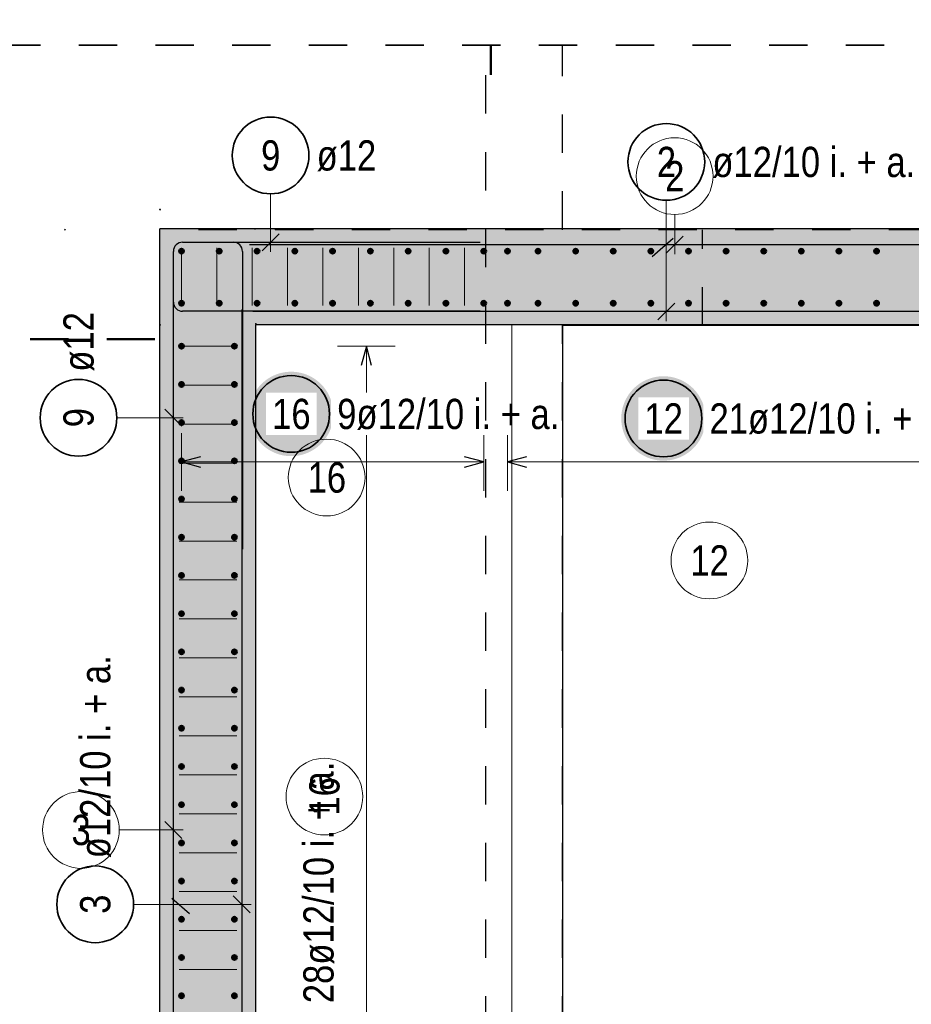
# Model space of a CAD drawing. Header units: millimetres. Extents: x 0 to 30.5, y -1.8 to 21.
# Tile 30 of 34: x 19.5 to 21.9, y 16 to 18.6. Entities that reach past the tile are written whole.
import ezdxf

# ---------------------------------------------------------------- set-up
doc = ezdxf.new("R2010")
doc.units = ezdxf.units.MM
doc.linetypes.add('DASHDOT', pattern=[1, 0.5, -0.25, 0, -0.25])
doc.linetypes.add('HIDDEN', pattern=[0.375, 0.25, -0.125])
doc.layers.add('Geschnittene Kanten', color=7, linetype='Continuous', lineweight=20)
doc.layers.add('nplo', color=7, linetype='Continuous', lineweight=20)
doc.styles.add('Arial Narrow', font='ARIALN.TTF')

msp = doc.modelspace()

# ---------------------------------------------------------------- hatches: boundary and pattern name
at = {"lineweight": 25, "true_color": 0xcef2bf}
for points in [[(22.79246, 18.007504), (22.54246, 17.757504), (20.14246, 17.757504), (19.89246, 18.007504)], [(20.14246, 17.757504), (20.14246, 14.857504), (19.89246, 14.857504), (19.89246, 18.007504)]]:
    msp.add_hatch(color=254, dxfattribs=at).paths.add_polyline_path(points)
at = {"lineweight": 25, "true_color": 0xffffff}
for points in [[(20.344472, 17.525), (20.344405, 17.528839), (20.344204, 17.532673), (20.343869, 17.536498), (20.343402, 17.540309), (20.342801, 17.544101), (20.342068, 17.54787), (20.341205, 17.551611), (20.340211, 17.55532), (20.339088, 17.558992), (20.337838, 17.562622), (20.336462, 17.566207), (20.334962, 17.569741), (20.333339, 17.573221), (20.331596, 17.576642), (20.329735, 17.58), (20.327757, 17.583291), (20.325666, 17.586511), (20.323464, 17.589656), (20.321153, 17.592723), (20.318737, 17.595707), (20.316218, 17.598604), (20.313599, 17.601412), (20.310885, 17.604127), (20.308076, 17.606746), (20.305179, 17.609265), (20.302195, 17.611681), (20.299128, 17.613992), (20.295983, 17.616194), (20.292763, 17.618285), (20.289472, 17.620263), (20.286114, 17.622124), (20.282693, 17.623867), (20.279213, 17.62549), (20.275679, 17.62699), (20.272094, 17.628366), (20.268464, 17.629616), (20.264792, 17.630739), (20.261083, 17.631733), (20.257342, 17.632596), (20.253573, 17.633329), (20.249781, 17.633929), (20.24597, 17.634397), (20.242145, 17.634732), (20.238311, 17.634933), (20.234472, 17.635), (20.230633, 17.634933), (20.226799, 17.634732), (20.222974, 17.634397), (20.219163, 17.633929), (20.215371, 17.633329), (20.211602, 17.632596), (20.207861, 17.631733), (20.204152, 17.630739), (20.20048, 17.629616), (20.19685, 17.628366), (20.193265, 17.62699), (20.189731, 17.62549), (20.186251, 17.623867), (20.18283, 17.622124), (20.179472, 17.620263), (20.176181, 17.618285), (20.172961, 17.616194), (20.169816, 17.613992), (20.166749, 17.611681), (20.163765, 17.609265), (20.160868, 17.606746), (20.15806, 17.604127), (20.155345, 17.601412), (20.152726, 17.598604), (20.150207, 17.595707), (20.147791, 17.592723), (20.14548, 17.589656), (20.143278, 17.586511), (20.141187, 17.583291), (20.139209, 17.58), (20.137348, 17.576642), (20.135605, 17.573221), (20.133982, 17.569741), (20.132482, 17.566207), (20.131106, 17.562622), (20.129856, 17.558992), (20.128733, 17.55532), (20.12774, 17.551611), (20.126876, 17.54787), (20.126143, 17.544101), (20.125543, 17.540309), (20.125075, 17.536498), (20.12474, 17.532673), (20.124539, 17.528839), (20.124472, 17.525), (20.124539, 17.521161), (20.12474, 17.517327), (20.125075, 17.513502), (20.125543, 17.509691), (20.126143, 17.505899), (20.126876, 17.50213), (20.12774, 17.498389), (20.128733, 17.49468), (20.129856, 17.491008), (20.131106, 17.487378), (20.132482, 17.483793), (20.133982, 17.480259), (20.135605, 17.476779), (20.137348, 17.473358), (20.139209, 17.47), (20.141187, 17.466709), (20.143278, 17.463489), (20.14548, 17.460344), (20.147791, 17.457277), (20.150207, 17.454293), (20.152726, 17.451396), (20.155345, 17.448588), (20.15806, 17.445873), (20.160868, 17.443254), (20.163765, 17.440735), (20.166749, 17.438319), (20.169816, 17.436008), (20.172961, 17.433806), (20.176181, 17.431715), (20.179472, 17.429737), (20.18283, 17.427876), (20.186251, 17.426133), (20.189731, 17.42451), (20.193265, 17.42301), (20.19685, 17.421634), (20.20048, 17.420384), (20.204152, 17.419261), (20.207861, 17.418267), (20.211602, 17.417404), (20.215371, 17.416671), (20.219163, 17.416071), (20.222974, 17.415603), (20.226799, 17.415268), (20.230633, 17.415067), (20.234472, 17.415), (20.238311, 17.415067), (20.242145, 17.415268), (20.24597, 17.415603), (20.249781, 17.416071), (20.253573, 17.416671), (20.257342, 17.417404), (20.261083, 17.418267), (20.264792, 17.419261), (20.268464, 17.420384), (20.272094, 17.421634), (20.275679, 17.42301), (20.279213, 17.42451), (20.282693, 17.426133), (20.286114, 17.427876), (20.289472, 17.429737), (20.292763, 17.431715), (20.295983, 17.433806), (20.299128, 17.436008), (20.302195, 17.438319), (20.305179, 17.440735), (20.308076, 17.443254), (20.310885, 17.445873), (20.313599, 17.448588), (20.316218, 17.451396), (20.318737, 17.454293), (20.321153, 17.457277), (20.323464, 17.460344), (20.325666, 17.463489), (20.327757, 17.466709), (20.329735, 17.47), (20.331596, 17.473358), (20.333339, 17.476779), (20.334962, 17.480259), (20.336462, 17.483793), (20.337838, 17.487378), (20.339088, 17.491008), (20.340211, 17.49468), (20.341205, 17.498389), (20.342068, 17.50213), (20.342801, 17.505899), (20.343402, 17.509691), (20.343869, 17.513502), (20.344204, 17.517327)], [(21.315173, 17.513268), (21.315106, 17.517107), (21.314905, 17.520941), (21.314571, 17.524766), (21.314103, 17.528577), (21.313502, 17.532369), (21.312769, 17.536138), (21.311906, 17.539879), (21.310912, 17.543588), (21.309789, 17.54726), (21.308539, 17.55089), (21.307163, 17.554475), (21.305663, 17.558009), (21.30404, 17.561489), (21.302297, 17.56491), (21.300436, 17.568268), (21.298458, 17.571559), (21.296367, 17.574779), (21.294165, 17.577924), (21.291854, 17.580991), (21.289438, 17.583974), (21.286919, 17.586872), (21.284301, 17.58968), (21.281586, 17.592395), (21.278778, 17.595014), (21.27588, 17.597533), (21.272896, 17.599949), (21.26983, 17.60226), (21.266684, 17.604462), (21.263464, 17.606553), (21.260173, 17.608531), (21.256815, 17.610392), (21.253394, 17.612135), (21.249914, 17.613758), (21.24638, 17.615258), (21.242795, 17.616634), (21.239165, 17.617884), (21.235493, 17.619007), (21.231785, 17.62), (21.228043, 17.620864), (21.224274, 17.621597), (21.220482, 17.622197), (21.216671, 17.622665), (21.212846, 17.623), (21.209012, 17.623201), (21.205173, 17.623268), (21.201334, 17.623201), (21.1975, 17.623), (21.193675, 17.622665), (21.189864, 17.622197), (21.186072, 17.621597), (21.182303, 17.620864), (21.178562, 17.62), (21.174853, 17.619007), (21.171181, 17.617884), (21.167551, 17.616634), (21.163966, 17.615258), (21.160432, 17.613758), (21.156952, 17.612135), (21.153531, 17.610392), (21.150173, 17.608531), (21.146882, 17.606553), (21.143662, 17.604462), (21.140517, 17.60226), (21.13745, 17.599949), (21.134467, 17.597533), (21.131569, 17.595014), (21.128761, 17.592395), (21.126046, 17.58968), (21.123427, 17.586872), (21.120908, 17.583974), (21.118492, 17.580991), (21.116181, 17.577924), (21.113979, 17.574779), (21.111888, 17.571559), (21.10991, 17.568268), (21.108049, 17.56491), (21.106306, 17.561489), (21.104683, 17.558009), (21.103183, 17.554475), (21.101807, 17.55089), (21.100557, 17.54726), (21.099434, 17.543588), (21.098441, 17.539879), (21.097577, 17.536138), (21.096844, 17.532369), (21.096244, 17.528577), (21.095776, 17.524766), (21.095441, 17.520941), (21.09524, 17.517107), (21.095173, 17.513268), (21.09524, 17.509429), (21.095441, 17.505595), (21.095776, 17.50177), (21.096244, 17.497959), (21.096844, 17.494167), (21.097577, 17.490398), (21.098441, 17.486656), (21.099434, 17.482948), (21.100557, 17.479276), (21.101807, 17.475646), (21.103183, 17.472061), (21.104683, 17.468527), (21.106306, 17.465047), (21.108049, 17.461626), (21.10991, 17.458268), (21.111888, 17.454977), (21.113979, 17.451757), (21.116181, 17.448611), (21.118492, 17.445545), (21.120908, 17.442561), (21.123427, 17.439663), (21.126046, 17.436855), (21.128761, 17.43414), (21.131569, 17.431522), (21.134467, 17.429003), (21.13745, 17.426587), (21.140517, 17.424276), (21.143662, 17.422074), (21.146882, 17.419983), (21.150173, 17.418005), (21.153531, 17.416144), (21.156952, 17.414401), (21.160432, 17.412778), (21.163966, 17.411278), (21.167551, 17.409902), (21.171181, 17.408652), (21.174853, 17.407529), (21.178562, 17.406535), (21.182303, 17.405672), (21.186072, 17.404939), (21.189864, 17.404338), (21.193675, 17.40387), (21.1975, 17.403536), (21.201334, 17.403335), (21.205173, 17.403268), (21.209012, 17.403335), (21.212846, 17.403536), (21.216671, 17.40387), (21.220482, 17.404338), (21.224274, 17.404939), (21.228043, 17.405672), (21.231785, 17.406535), (21.235493, 17.407529), (21.239165, 17.408652), (21.242795, 17.409902), (21.24638, 17.411278), (21.249914, 17.412778), (21.253394, 17.414401), (21.256815, 17.416144), (21.260173, 17.418005), (21.263464, 17.419983), (21.266684, 17.422074), (21.26983, 17.424276), (21.272896, 17.426587), (21.27588, 17.429003), (21.278778, 17.431522), (21.281586, 17.43414), (21.284301, 17.436855), (21.286919, 17.439663), (21.289438, 17.442561), (21.291854, 17.445545), (21.294165, 17.448611), (21.296367, 17.451757), (21.298458, 17.454977), (21.300436, 17.458268), (21.302297, 17.461626), (21.30404, 17.465047), (21.305663, 17.468527), (21.307163, 17.472061), (21.308539, 17.475646), (21.309789, 17.479276), (21.310912, 17.482948), (21.311906, 17.486656), (21.312769, 17.490398), (21.313502, 17.494167), (21.314103, 17.497959), (21.314571, 17.50177), (21.314905, 17.505595)]]:
    msp.add_hatch(color=7, dxfattribs=at).paths.add_polyline_path(points)

# ---------------------------------------------------------------- linework, layer by layer
at = {"color": 4, "linetype": 'DASHDOT', "lineweight": 50, "ltscale": 0.25}
for p, q in [((20.75503, 19.137948), (20.75503, 18.408455)), ((19.879132, 17.720125), (19.25496, 17.720125))]:
    msp.add_line(p, q, dxfattribs=at)
at = {"color": 2, "linetype": 'HIDDEN', "lineweight": 35, "ltscale": 0.25}
msp.add_line((23.180589, 18.485574), (18.773025, 18.485574), dxfattribs=at)
at = {"color": 3, "linetype": 'HIDDEN', "lineweight": 25, "ltscale": 0.25}
for p, q in [((20.942284, 18.005128), (20.942284, 18.485574)), ((22.49246, 18.005128), (19.89246, 18.005128)), ((21.307284, 17.755128), (21.307284, 18.005128)), ((20.94246, 17.755128), (20.942284, 17.755128))]:
    msp.add_line(p, q, dxfattribs=at)
at = {"color": 5, "linetype": 'Continuous', "lineweight": 18}
for p, q in [((20.18086, 18.098667), (20.18086, 17.947504)), ((21.212613, 18.081677), (21.212613, 17.766899)), ((20.5056, 17.701504), (20.3556, 17.701504)), ((20.4306, 17.701504), (20.4306, 15.013536)), ((19.779974, 17.515046), (19.95246, 17.515046)), ((19.94846, 17.475), (19.94846, 17.325)), ((20.736459, 17.325), (20.736459, 17.475)), ((20.79846, 17.475), (20.79846, 17.325)), ((19.94846, 17.4), (20.736459, 17.4)), ((20.79846, 17.4), (22.741458, 17.4)), ((19.823528, 16.247188), (20.130552, 16.247188))]:
    msp.add_line(p, q, dxfattribs=at)
at = {"color": 9, "linetype": 'Continuous', "lineweight": 0}
for p, q in [((21.234388, 18.044659), (21.234388, 17.941102)), ((21.212291, 17.944005), (21.256485, 17.988199)), ((19.949557, 16.418872), (19.905363, 16.463066)), ((19.786382, 16.440969), (19.95246, 16.440969))]:
    msp.add_line(p, q, dxfattribs=at)
at = {"color": 3, "linetype": 'Continuous', "lineweight": 25}
for p, q in [((20.158763, 17.950407), (20.202957, 17.994601)), ((19.95146, 17.972504), (20.08346, 17.972504)), ((19.95146, 17.972504), (20.72746, 17.972504)), ((20.126026, 17.966102), (22.526026, 17.966102)), ((21.175339, 17.935058), (21.230519, 17.98334)), ((19.92746, 17.172504), (19.92746, 17.948504)), ((19.92746, 17.816504), (19.92746, 17.948504)), ((20.10746, 17.948504), (20.10746, 17.172504)), ((19.92746, 14.409045), (19.92746, 17.809045)), ((21.190516, 17.769802), (21.23471, 17.813996)), ((20.72746, 17.792504), (19.95146, 17.792504)), ((20.105552, 17.79743), (20.105552, 14.39743)), ((22.534373, 17.791899), (20.134373, 17.791899)), ((22.54246, 17.755128), (20.94246, 17.755128)), ((20.4306, 17.701504), (20.417203, 17.651504)), ((20.443998, 17.651504), (20.4306, 17.701504)), ((19.949557, 17.492949), (19.905363, 17.537143)), ((19.99846, 17.413397), (19.94846, 17.4)), ((19.94846, 17.4), (19.99846, 17.386603)), ((20.736459, 17.4), (20.686459, 17.413397)), ((20.686459, 17.386603), (20.736459, 17.4)), ((20.84846, 17.413397), (20.79846, 17.4)), ((20.79846, 17.4), (20.84846, 17.386603)), ((20.127649, 16.225091), (20.083455, 16.269286)), ((19.922922, 16.263591), (19.969315, 16.223302))]:
    msp.add_line(p, q, dxfattribs=at)
at = {"color": 2, "linetype": 'Continuous', "lineweight": 35}
for centre in [(20.18086, 18.198667), (21.212613, 18.181677), (19.679974, 17.515046), (20.234472, 17.525), (21.205173, 17.513268), (19.723528, 16.247188)]:
    msp.add_circle(centre, 0.1, dxfattribs=at)
at = {"color": 9, "linetype": 'Continuous', "lineweight": 0}
for centre, radius in [((21.234388, 18.144659), 0.1), ((19.89246, 18.057504), 0.00111), ((19.644836, 18.005128), 0.00111), ((20.140084, 18.007504), 0.00111), ((20.19246, 18.007504), 0.00111), ((19.644836, 17.755128), 0.00111), ((19.89246, 17.757504), 0.00111), ((20.14246, 17.75988), 0.00111), ((21.324922, 17.143342), 0.1), ((19.686382, 16.440969), 0.1)]:
    msp.add_circle(centre, radius, dxfattribs=at)
at = {"color": 4, "linetype": 'Continuous', "lineweight": 50}
for centre, radius in [((19.94846, 17.949128), 0.006), ((19.94846, 17.949128), 0.006), ((19.94846, 17.949128), 0.0054), ((19.94846, 17.949128), 0.0042), ((19.94846, 17.949128), 0.003), ((19.94846, 17.949128), 0.0018), ((19.94846, 17.949128), 0.0006), ((20.04696, 17.949128), 0.006), ((20.04696, 17.949128), 0.006), ((20.04696, 17.949128), 0.0054), ((20.04696, 17.949128), 0.0042), ((20.04696, 17.949128), 0.003), ((20.04696, 17.949128), 0.0018), ((20.04696, 17.949128), 0.0006), ((20.14546, 17.949128), 0.006), ((20.14546, 17.949128), 0.006), ((20.14546, 17.949128), 0.0054), ((20.14546, 17.949128), 0.0042), ((20.14546, 17.949128), 0.003), ((20.14546, 17.949128), 0.0018), ((20.14546, 17.949128), 0.0006), ((20.24396, 17.949128), 0.006), ((20.24396, 17.949128), 0.006), ((20.24396, 17.949128), 0.0054), ((20.24396, 17.949128), 0.0042), ((20.24396, 17.949128), 0.003), ((20.24396, 17.949128), 0.0018), ((20.24396, 17.949128), 0.0006), ((20.342459, 17.949128), 0.006), ((20.342459, 17.949128), 0.006), ((20.342459, 17.949128), 0.0054), ((20.342459, 17.949128), 0.0042), ((20.342459, 17.949128), 0.003), ((20.342459, 17.949128), 0.0018), ((20.342459, 17.949128), 0.0006), ((20.440959, 17.949128), 0.006), ((20.440959, 17.949128), 0.006), ((20.440959, 17.949128), 0.0054), ((20.440959, 17.949128), 0.0042), ((20.440959, 17.949128), 0.003), ((20.440959, 17.949128), 0.0018), ((20.440959, 17.949128), 0.0006), ((20.539459, 17.949128), 0.006), ((20.539459, 17.949128), 0.006), ((20.539459, 17.949128), 0.0054), ((20.539459, 17.949128), 0.0042), ((20.539459, 17.949128), 0.003), ((20.539459, 17.949128), 0.0018), ((20.539459, 17.949128), 0.0006), ((20.637959, 17.949128), 0.006), ((20.637959, 17.949128), 0.006), ((20.637959, 17.949128), 0.0054), ((20.637959, 17.949128), 0.0042), ((20.637959, 17.949128), 0.003), ((20.637959, 17.949128), 0.0018), ((20.637959, 17.949128), 0.0006), ((20.736459, 17.949128), 0.006), ((20.736459, 17.949128), 0.006), ((20.736459, 17.949128), 0.0054), ((20.736459, 17.949128), 0.0042), ((20.736459, 17.949128), 0.003), ((20.736459, 17.949128), 0.0018), ((20.736459, 17.949128), 0.0006), ((20.79846, 17.949128), 0.006), ((20.79846, 17.949128), 0.006), ((20.79846, 17.949128), 0.0054), ((20.79846, 17.949128), 0.0042), ((20.79846, 17.949128), 0.003), ((20.79846, 17.949128), 0.0018), ((20.79846, 17.949128), 0.0006), ((20.878103, 17.949128), 0.006), ((20.878103, 17.949128), 0.006), ((20.878103, 17.949128), 0.0054), ((20.878103, 17.949128), 0.0042), ((20.878103, 17.949128), 0.003), ((20.878103, 17.949128), 0.0018), ((20.878103, 17.949128), 0.0006), ((20.976175, 17.949128), 0.006), ((20.976175, 17.949128), 0.006), ((20.976175, 17.949128), 0.0054), ((20.976175, 17.949128), 0.0042), ((20.976175, 17.949128), 0.003), ((20.976175, 17.949128), 0.0018), ((20.976175, 17.949128), 0.0006), ((21.074246, 17.949128), 0.006), ((21.074246, 17.949128), 0.006), ((21.074246, 17.949128), 0.0054), ((21.074246, 17.949128), 0.0042), ((21.074246, 17.949128), 0.003), ((21.074246, 17.949128), 0.0018), ((21.074246, 17.949128), 0.0006), ((21.172317, 17.949128), 0.006), ((21.172317, 17.949128), 0.006), ((21.172317, 17.949128), 0.0054), ((21.172317, 17.949128), 0.0042), ((21.172317, 17.949128), 0.003), ((21.172317, 17.949128), 0.0018), ((21.172317, 17.949128), 0.0006), ((21.270388, 17.949128), 0.006), ((21.270388, 17.949128), 0.006), ((21.270388, 17.949128), 0.0054), ((21.270388, 17.949128), 0.0042), ((21.270388, 17.949128), 0.003), ((21.270388, 17.949128), 0.0018), ((21.270388, 17.949128), 0.0006), ((21.36846, 17.949128), 0.006), ((21.36846, 17.949128), 0.006), ((21.36846, 17.949128), 0.0054), ((21.36846, 17.949128), 0.0042), ((21.36846, 17.949128), 0.003), ((21.36846, 17.949128), 0.0018), ((21.36846, 17.949128), 0.0006), ((21.466531, 17.949128), 0.006), ((21.466531, 17.949128), 0.006), ((21.466531, 17.949128), 0.0054), ((21.466531, 17.949128), 0.0042), ((21.466531, 17.949128), 0.003), ((21.466531, 17.949128), 0.0018), ((21.466531, 17.949128), 0.0006), ((21.564602, 17.949128), 0.006), ((21.564602, 17.949128), 0.006), ((21.564602, 17.949128), 0.0054), ((21.564602, 17.949128), 0.0042), ((21.564602, 17.949128), 0.003), ((21.564602, 17.949128), 0.0018), ((21.564602, 17.949128), 0.0006), ((21.662674, 17.949128), 0.006), ((21.662674, 17.949128), 0.006), ((21.662674, 17.949128), 0.0054), ((21.662674, 17.949128), 0.0042), ((21.662674, 17.949128), 0.003), ((21.662674, 17.949128), 0.0018), ((21.662674, 17.949128), 0.0006), ((21.760745, 17.949128), 0.006), ((21.760745, 17.949128), 0.006), ((21.760745, 17.949128), 0.0054), ((21.760745, 17.949128), 0.0042), ((21.760745, 17.949128), 0.003), ((21.760745, 17.949128), 0.0018), ((21.760745, 17.949128), 0.0006), ((19.94846, 17.813504), 0.006), ((19.94846, 17.813504), 0.006), ((19.94846, 17.813504), 0.0054), ((19.94846, 17.813504), 0.0042), ((19.94846, 17.813504), 0.003), ((19.94846, 17.813504), 0.0018), ((19.94846, 17.813504), 0.0006), ((20.04696, 17.813504), 0.006), ((20.04696, 17.813504), 0.006), ((20.04696, 17.813504), 0.0054), ((20.04696, 17.813504), 0.0042), ((20.04696, 17.813504), 0.003), ((20.04696, 17.813504), 0.0018), ((20.04696, 17.813504), 0.0006), ((20.14546, 17.813504), 0.006), ((20.14546, 17.813504), 0.006), ((20.14546, 17.813504), 0.0054), ((20.14546, 17.813504), 0.0042), ((20.14546, 17.813504), 0.003), ((20.14546, 17.813504), 0.0018), ((20.14546, 17.813504), 0.0006), ((20.24396, 17.813504), 0.006), ((20.24396, 17.813504), 0.006), ((20.24396, 17.813504), 0.0054), ((20.24396, 17.813504), 0.0042), ((20.24396, 17.813504), 0.003), ((20.24396, 17.813504), 0.0018), ((20.24396, 17.813504), 0.0006), ((20.342459, 17.813504), 0.006), ((20.342459, 17.813504), 0.006), ((20.342459, 17.813504), 0.0054), ((20.342459, 17.813504), 0.0042), ((20.342459, 17.813504), 0.003), ((20.342459, 17.813504), 0.0018), ((20.342459, 17.813504), 0.0006), ((20.440959, 17.813504), 0.006), ((20.440959, 17.813504), 0.006), ((20.440959, 17.813504), 0.0054), ((20.440959, 17.813504), 0.0042), ((20.440959, 17.813504), 0.003), ((20.440959, 17.813504), 0.0018), ((20.440959, 17.813504), 0.0006), ((20.539459, 17.813504), 0.006), ((20.539459, 17.813504), 0.006), ((20.539459, 17.813504), 0.0054), ((20.539459, 17.813504), 0.0042), ((20.539459, 17.813504), 0.003), ((20.539459, 17.813504), 0.0018), ((20.539459, 17.813504), 0.0006), ((20.637959, 17.813504), 0.006), ((20.637959, 17.813504), 0.006), ((20.637959, 17.813504), 0.0054), ((20.637959, 17.813504), 0.0042), ((20.637959, 17.813504), 0.003), ((20.637959, 17.813504), 0.0018), ((20.637959, 17.813504), 0.0006), ((20.736459, 17.813504), 0.006), ((20.736459, 17.813504), 0.006), ((20.736459, 17.813504), 0.0054), ((20.736459, 17.813504), 0.0042), ((20.736459, 17.813504), 0.003), ((20.736459, 17.813504), 0.0018), ((20.736459, 17.813504), 0.0006), ((20.79846, 17.813504), 0.006), ((20.79846, 17.813504), 0.006), ((20.79846, 17.813504), 0.0054), ((20.79846, 17.813504), 0.0042), ((20.79846, 17.813504), 0.003), ((20.79846, 17.813504), 0.0018), ((20.79846, 17.813504), 0.0006), ((20.878103, 17.813504), 0.006), ((20.878103, 17.813504), 0.006), ((20.878103, 17.813504), 0.0054), ((20.878103, 17.813504), 0.0042), ((20.878103, 17.813504), 0.003), ((20.878103, 17.813504), 0.0018), ((20.878103, 17.813504), 0.0006), ((20.976175, 17.813504), 0.006), ((20.976175, 17.813504), 0.006), ((20.976175, 17.813504), 0.0054), ((20.976175, 17.813504), 0.0042), ((20.976175, 17.813504), 0.003), ((20.976175, 17.813504), 0.0018), ((20.976175, 17.813504), 0.0006), ((21.074246, 17.813504), 0.006), ((21.074246, 17.813504), 0.006), ((21.074246, 17.813504), 0.0054), ((21.074246, 17.813504), 0.0042), ((21.074246, 17.813504), 0.003), ((21.074246, 17.813504), 0.0018), ((21.074246, 17.813504), 0.0006), ((21.172317, 17.813504), 0.006), ((21.172317, 17.813504), 0.006), ((21.172317, 17.813504), 0.0054), ((21.172317, 17.813504), 0.0042), ((21.172317, 17.813504), 0.003), ((21.172317, 17.813504), 0.0018), ((21.172317, 17.813504), 0.0006), ((21.270388, 17.813504), 0.006), ((21.270388, 17.813504), 0.006), ((21.270388, 17.813504), 0.0054), ((21.270388, 17.813504), 0.0042), ((21.270388, 17.813504), 0.003), ((21.270388, 17.813504), 0.0018), ((21.270388, 17.813504), 0.0006), ((21.36846, 17.813504), 0.006), ((21.36846, 17.813504), 0.006), ((21.36846, 17.813504), 0.0054), ((21.36846, 17.813504), 0.0042), ((21.36846, 17.813504), 0.003), ((21.36846, 17.813504), 0.0018), ((21.36846, 17.813504), 0.0006), ((21.466531, 17.813504), 0.006), ((21.466531, 17.813504), 0.006), ((21.466531, 17.813504), 0.0054), ((21.466531, 17.813504), 0.0042), ((21.466531, 17.813504), 0.003), ((21.466531, 17.813504), 0.0018), ((21.466531, 17.813504), 0.0006), ((21.564602, 17.813504), 0.006), ((21.564602, 17.813504), 0.006), ((21.564602, 17.813504), 0.0054), ((21.564602, 17.813504), 0.0042), ((21.564602, 17.813504), 0.003), ((21.564602, 17.813504), 0.0018), ((21.564602, 17.813504), 0.0006), ((21.662674, 17.813504), 0.006), ((21.662674, 17.813504), 0.006), ((21.662674, 17.813504), 0.0054), ((21.662674, 17.813504), 0.0042), ((21.662674, 17.813504), 0.003), ((21.662674, 17.813504), 0.0018), ((21.662674, 17.813504), 0.0006), ((21.760745, 17.813504), 0.006), ((21.760745, 17.813504), 0.006), ((21.760745, 17.813504), 0.0054), ((21.760745, 17.813504), 0.0042), ((21.760745, 17.813504), 0.003), ((21.760745, 17.813504), 0.0018), ((21.760745, 17.813504), 0.0006), ((19.94846, 17.701504), 0.006), ((19.94846, 17.701504), 0.006), ((19.94846, 17.701504), 0.0054), ((19.94846, 17.701504), 0.0042), ((19.94846, 17.701504), 0.003), ((19.94846, 17.701504), 0.0018), ((20.08646, 17.701504), 0.006), ((20.08646, 17.701504), 0.006), ((20.08646, 17.701504), 0.0054), ((20.08646, 17.701504), 0.0042), ((20.08646, 17.701504), 0.003), ((20.08646, 17.701504), 0.0018), ((19.94846, 17.701504), 0.0006), ((20.08646, 17.701504), 0.0006), ((19.94846, 17.601949), 0.006), ((19.94846, 17.601949), 0.006), ((19.94846, 17.601949), 0.0054), ((19.94846, 17.601949), 0.0042), ((19.94846, 17.601949), 0.003), ((19.94846, 17.601949), 0.0018), ((19.94846, 17.601949), 0.0006), ((20.08646, 17.601949), 0.006), ((20.08646, 17.601949), 0.006), ((20.08646, 17.601949), 0.0054), ((20.08646, 17.601949), 0.0042), ((20.08646, 17.601949), 0.003), ((20.08646, 17.601949), 0.0018), ((20.08646, 17.601949), 0.0006), ((19.94846, 17.502395), 0.006), ((19.94846, 17.502395), 0.006), ((19.94846, 17.502395), 0.0054), ((19.94846, 17.502395), 0.0042), ((19.94846, 17.502395), 0.003), ((19.94846, 17.502395), 0.0018), ((19.94846, 17.502395), 0.0006), ((20.08646, 17.502395), 0.006), ((20.08646, 17.502395), 0.006), ((20.08646, 17.502395), 0.0054), ((20.08646, 17.502395), 0.0042), ((20.08646, 17.502395), 0.003), ((20.08646, 17.502395), 0.0018), ((20.08646, 17.502395), 0.0006), ((19.94846, 17.402841), 0.006), ((19.94846, 17.402841), 0.006), ((19.94846, 17.402841), 0.0054), ((19.94846, 17.402841), 0.0042), ((19.94846, 17.402841), 0.003), ((19.94846, 17.402841), 0.0018), ((19.94846, 17.402841), 0.0006), ((20.08646, 17.402841), 0.006), ((20.08646, 17.402841), 0.006), ((20.08646, 17.402841), 0.0054), ((20.08646, 17.402841), 0.0042), ((20.08646, 17.402841), 0.003), ((20.08646, 17.402841), 0.0018), ((20.08646, 17.402841), 0.0006), ((19.94846, 17.303286), 0.006), ((19.94846, 17.303286), 0.006), ((19.94846, 17.303286), 0.0054), ((19.94846, 17.303286), 0.0042), ((19.94846, 17.303286), 0.003), ((19.94846, 17.303286), 0.0018), ((19.94846, 17.303286), 0.0006), ((20.08646, 17.303286), 0.006), ((20.08646, 17.303286), 0.006), ((20.08646, 17.303286), 0.0054), ((20.08646, 17.303286), 0.0042), ((20.08646, 17.303286), 0.003), ((20.08646, 17.303286), 0.0018), ((20.08646, 17.303286), 0.0006), ((19.94846, 17.203732), 0.006), ((19.94846, 17.203732), 0.006), ((19.94846, 17.203732), 0.0054), ((19.94846, 17.203732), 0.0042), ((19.94846, 17.203732), 0.003), ((19.94846, 17.203732), 0.0018), ((19.94846, 17.203732), 0.0006), ((20.08646, 17.203732), 0.006), ((20.08646, 17.203732), 0.006), ((20.08646, 17.203732), 0.0054), ((20.08646, 17.203732), 0.0042), ((20.08646, 17.203732), 0.003), ((20.08646, 17.203732), 0.0018), ((20.08646, 17.203732), 0.0006), ((19.94846, 17.104178), 0.006), ((19.94846, 17.104178), 0.006), ((19.94846, 17.104178), 0.0054), ((19.94846, 17.104178), 0.0042), ((19.94846, 17.104178), 0.003), ((19.94846, 17.104178), 0.0018), ((19.94846, 17.104178), 0.0006), ((20.08646, 17.104178), 0.006), ((20.08646, 17.104178), 0.006), ((20.08646, 17.104178), 0.0054), ((20.08646, 17.104178), 0.0042), ((20.08646, 17.104178), 0.003), ((20.08646, 17.104178), 0.0018), ((20.08646, 17.104178), 0.0006), ((19.94846, 17.004623), 0.006), ((19.94846, 17.004623), 0.006), ((20.08646, 17.004623), 0.006), ((20.08646, 17.004623), 0.006), ((19.94846, 17.004623), 0.0054), ((19.94846, 17.004623), 0.0042), ((19.94846, 17.004623), 0.003), ((19.94846, 17.004623), 0.0018), ((19.94846, 17.004623), 0.0006), ((20.08646, 17.004623), 0.0054), ((20.08646, 17.004623), 0.0042), ((20.08646, 17.004623), 0.003), ((20.08646, 17.004623), 0.0018), ((20.08646, 17.004623), 0.0006), ((19.94846, 16.905069), 0.006), ((19.94846, 16.905069), 0.006), ((19.94846, 16.905069), 0.0054), ((19.94846, 16.905069), 0.0042), ((19.94846, 16.905069), 0.003), ((20.08646, 16.905069), 0.006), ((20.08646, 16.905069), 0.006), ((20.08646, 16.905069), 0.0054), ((20.08646, 16.905069), 0.0042), ((20.08646, 16.905069), 0.003), ((19.94846, 16.905069), 0.0018), ((19.94846, 16.905069), 0.0006), ((20.08646, 16.905069), 0.0018), ((20.08646, 16.905069), 0.0006), ((19.94846, 16.805515), 0.006), ((19.94846, 16.805515), 0.006), ((19.94846, 16.805515), 0.0054), ((19.94846, 16.805515), 0.0042), ((19.94846, 16.805515), 0.003), ((19.94846, 16.805515), 0.0018), ((19.94846, 16.805515), 0.0006), ((20.08646, 16.805515), 0.006), ((20.08646, 16.805515), 0.006), ((20.08646, 16.805515), 0.0054), ((20.08646, 16.805515), 0.0042), ((20.08646, 16.805515), 0.003), ((20.08646, 16.805515), 0.0018), ((20.08646, 16.805515), 0.0006), ((19.94846, 16.70596), 0.006), ((19.94846, 16.70596), 0.006), ((19.94846, 16.70596), 0.0054), ((19.94846, 16.70596), 0.0042), ((19.94846, 16.70596), 0.003), ((19.94846, 16.70596), 0.0018), ((19.94846, 16.70596), 0.0006), ((20.08646, 16.70596), 0.006), ((20.08646, 16.70596), 0.006), ((20.08646, 16.70596), 0.0054), ((20.08646, 16.70596), 0.0042), ((20.08646, 16.70596), 0.003), ((20.08646, 16.70596), 0.0018), ((20.08646, 16.70596), 0.0006), ((19.94846, 16.606406), 0.006), ((19.94846, 16.606406), 0.006), ((19.94846, 16.606406), 0.0054), ((19.94846, 16.606406), 0.0042), ((19.94846, 16.606406), 0.003), ((19.94846, 16.606406), 0.0018), ((19.94846, 16.606406), 0.0006), ((20.08646, 16.606406), 0.006), ((20.08646, 16.606406), 0.006), ((20.08646, 16.606406), 0.0054), ((20.08646, 16.606406), 0.0042), ((20.08646, 16.606406), 0.003), ((20.08646, 16.606406), 0.0018), ((20.08646, 16.606406), 0.0006), ((19.94846, 16.506852), 0.006), ((19.94846, 16.506852), 0.006), ((19.94846, 16.506852), 0.0054), ((19.94846, 16.506852), 0.0042), ((19.94846, 16.506852), 0.003), ((19.94846, 16.506852), 0.0018), ((19.94846, 16.506852), 0.0006), ((20.08646, 16.506852), 0.006), ((20.08646, 16.506852), 0.006), ((20.08646, 16.506852), 0.0054), ((20.08646, 16.506852), 0.0042), ((20.08646, 16.506852), 0.003), ((20.08646, 16.506852), 0.0018), ((20.08646, 16.506852), 0.0006), ((19.94846, 16.407297), 0.006), ((19.94846, 16.407297), 0.006), ((19.94846, 16.407297), 0.0054), ((19.94846, 16.407297), 0.0042), ((19.94846, 16.407297), 0.003), ((19.94846, 16.407297), 0.0018), ((19.94846, 16.407297), 0.0006), ((20.08646, 16.407297), 0.006), ((20.08646, 16.407297), 0.006), ((20.08646, 16.407297), 0.0054), ((20.08646, 16.407297), 0.0042), ((20.08646, 16.407297), 0.003), ((20.08646, 16.407297), 0.0018), ((20.08646, 16.407297), 0.0006), ((19.94846, 16.307743), 0.006), ((19.94846, 16.307743), 0.006), ((19.94846, 16.307743), 0.0054), ((19.94846, 16.307743), 0.0042), ((19.94846, 16.307743), 0.003), ((19.94846, 16.307743), 0.0018), ((19.94846, 16.307743), 0.0006), ((20.08646, 16.307743), 0.006), ((20.08646, 16.307743), 0.006), ((20.08646, 16.307743), 0.0054), ((20.08646, 16.307743), 0.0042), ((20.08646, 16.307743), 0.003), ((20.08646, 16.307743), 0.0018), ((20.08646, 16.307743), 0.0006), ((19.94846, 16.208189), 0.006), ((19.94846, 16.208189), 0.006), ((19.94846, 16.208189), 0.0054), ((19.94846, 16.208189), 0.0042), ((19.94846, 16.208189), 0.003), ((19.94846, 16.208189), 0.0018), ((19.94846, 16.208189), 0.0006), ((20.08646, 16.208189), 0.006), ((20.08646, 16.208189), 0.006), ((20.08646, 16.208189), 0.0054), ((20.08646, 16.208189), 0.0042), ((20.08646, 16.208189), 0.003), ((20.08646, 16.208189), 0.0018), ((20.08646, 16.208189), 0.0006), ((19.94846, 16.108634), 0.006), ((19.94846, 16.108634), 0.006), ((19.94846, 16.108634), 0.0054), ((19.94846, 16.108634), 0.0042), ((20.08646, 16.108634), 0.006), ((20.08646, 16.108634), 0.006), ((20.08646, 16.108634), 0.0054), ((20.08646, 16.108634), 0.0042), ((19.94846, 16.108634), 0.003), ((19.94846, 16.108634), 0.0018), ((19.94846, 16.108634), 0.0006), ((20.08646, 16.108634), 0.003), ((20.08646, 16.108634), 0.0018), ((20.08646, 16.108634), 0.0006), ((19.94846, 16.00908), 0.006), ((19.94846, 16.00908), 0.006), ((19.94846, 16.00908), 0.0054), ((19.94846, 16.00908), 0.0042), ((19.94846, 16.00908), 0.003), ((19.94846, 16.00908), 0.0018), ((19.94846, 16.00908), 0.0006), ((20.08646, 16.00908), 0.006), ((20.08646, 16.00908), 0.006), ((20.08646, 16.00908), 0.0054), ((20.08646, 16.00908), 0.0042), ((20.08646, 16.00908), 0.003), ((20.08646, 16.00908), 0.0018), ((20.08646, 16.00908), 0.0006)]:
    msp.add_circle(centre, radius, dxfattribs=at)
at = {"color": 3, "linetype": 'Continuous', "lineweight": 25}
for centre, start, end in [((19.95146, 17.948504), 90, 180), ((19.95146, 17.948504), 90, 180), ((20.08346, 17.948504), 0, 90), ((19.95146, 17.816504), 180, 270)]:
    msp.add_arc(centre, 0.024, start, end, dxfattribs=at)
at = {"layer": 'Geschnittene Kanten', "color": 3, "linetype": 'Continuous', "lineweight": 25}
for p, q in [((22.79246, 18.007504), (19.89246, 18.007504)), ((19.89246, 14.857504), (19.89246, 18.007504)), ((22.54246, 17.757504), (20.14246, 17.757504)), ((20.14246, 14.857504), (20.14246, 17.757504))]:
    msp.add_line(p, q, dxfattribs=at)
at = {"layer": 'nplo', "color": 9, "linetype": 'Continuous', "lineweight": 0}
for p, q in [((19.94846, 17.807504), (19.94846, 17.957504)), ((20.040688, 17.807504), (20.040688, 17.957504)), ((20.132916, 17.807504), (20.132916, 17.957504)), ((20.225144, 17.807504), (20.225144, 17.957504)), ((20.317371, 17.807504), (20.317371, 17.957504)), ((20.409599, 17.807504), (20.409599, 17.957504)), ((20.501827, 17.807504), (20.501827, 17.957504)), ((20.594055, 17.807504), (20.594055, 17.957504)), ((20.686283, 17.807504), (20.686283, 17.957504)), ((19.94246, 17.701504), (20.09246, 17.701504)), ((19.94246, 17.599984), (20.09246, 17.599984)), ((19.94246, 17.498464), (20.09246, 17.498464)), ((19.94246, 17.396944), (20.09246, 17.396944)), ((19.94246, 17.295424), (20.09246, 17.295424)), ((19.94246, 17.193904), (20.09246, 17.193904)), ((19.94246, 17.092384), (20.09246, 17.092384)), ((19.94246, 16.990864), (20.09246, 16.990864)), ((19.94246, 16.889345), (20.09246, 16.889345)), ((19.94246, 16.787825), (20.09246, 16.787825)), ((19.94246, 16.686305), (20.09246, 16.686305)), ((19.94246, 16.584785), (20.09246, 16.584785)), ((19.94246, 16.483265), (20.09246, 16.483265)), ((19.94246, 16.381745), (20.09246, 16.381745)), ((19.94246, 16.280225), (20.09246, 16.280225)), ((19.94246, 16.178705), (20.09246, 16.178705)), ((19.94246, 16.077185), (20.09246, 16.077185))]:
    msp.add_line(p, q, dxfattribs=at)

# ---------------------------------------------------------------- texts
at = {"color": 2, "lineweight": 35, "char_height": 0.07875, "attachment_point": 1, "line_spacing_factor": 0.9, "style": 'Arial Narrow'}
for s, insert in [('9', (20.156054, 18.238042)), ('ø12', (20.30086, 18.238042)), ('2', (21.187807, 18.221052)), ('ø12/10 i. + a.', (21.332613, 18.221052))]:
    msp.add_mtext(s, dxfattribs=dict(at, insert=insert))
at = {"color": 9, "lineweight": 0, "char_height": 0.07875, "attachment_point": 1, "line_spacing_factor": 0.9, "style": 'Arial Narrow'}
for s, insert in [('2', (21.209582, 18.184034)), ('16', (20.277364, 17.398703)), ('12', (21.275309, 17.182717)), ('3', (19.661576, 16.480344))]:
    msp.add_mtext(s, dxfattribs=dict(at, insert=insert))
at = {"color": 2, "lineweight": 35, "char_height": 0.07875, "attachment_point": 1, "rotation": 90, "line_spacing_factor": 0.9, "style": 'Arial Narrow'}
for s, insert in [('ø12', (19.640599, 17.635046)), ('9', (19.640599, 17.490239)), ('ø12/10 i. + a.', (19.684153, 16.367188)), ('3', (19.684153, 16.222382))]:
    msp.add_mtext(s, dxfattribs=dict(at, insert=insert))
at = {"color": 2, "lineweight": 35, "insert": (21.325173, 17.552643), "char_height": 0.07875, "attachment_point": 1, "line_spacing_factor": 0.9, "style": 'Arial Narrow', "bg_fill": 3, "box_fill_scale": 1.2, "bg_fill_color": 256, "bg_fill_true_color": 13158600, "bg_fill_transparency": 0}
msp.add_mtext('21ø12/10 i. + a.', dxfattribs=at)
at = {"color": 2, "lineweight": 35, "insert": (20.266225, 15.989539), "char_height": 0.07875, "attachment_point": 1, "rotation": 90, "line_spacing_factor": 0.9, "style": 'Arial Narrow', "bg_fill": 3, "box_fill_scale": 1.2, "bg_fill_color": 256, "bg_fill_true_color": 13158600, "bg_fill_transparency": 0}
msp.add_mtext('28ø12/10 i. + a.', dxfattribs=at)

# ---------------------------------------------------------------- next in the draw order: linework, layer by layer
at = {"color": 9, "linetype": 'Continuous', "lineweight": 0}
msp.add_circle((20.321072, 16.527908), 0.1, dxfattribs=at)

# ---------------------------------------------------------------- next in the draw order: texts
at = {"color": 2, "lineweight": 35, "char_height": 0.07875, "attachment_point": 1, "line_spacing_factor": 0.9, "style": 'Arial Narrow', "bg_fill": 3, "box_fill_scale": 1.2, "bg_fill_color": 256, "bg_fill_true_color": 13158600, "bg_fill_transparency": 0}
for s, insert in [('16', (20.18486, 17.564375)), ('9ø12/10 i. + a.', (20.354472, 17.564375)), ('12', (21.155561, 17.552643))]:
    msp.add_mtext(s, dxfattribs=dict(at, insert=insert))
at = {"color": 9, "lineweight": 0, "insert": (20.281697, 16.478296), "char_height": 0.07875, "attachment_point": 1, "rotation": 90, "line_spacing_factor": 0.9, "style": 'Arial Narrow'}
msp.add_mtext('16', dxfattribs=at)

# ---------------------------------------------------------------- next in the draw order: linework, layer by layer
at = {"color": 3, "linetype": 'HIDDEN', "lineweight": 25, "ltscale": 0.25}
for p, q in [((20.742284, 15.1075), (20.742284, 18.485574)), ((20.942284, 15.1075), (20.942284, 17.755128))]:
    msp.add_line(p, q, dxfattribs=at)
at = {"color": 3, "linetype": 'Continuous', "lineweight": 25}
msp.add_line((20.94246, 15.1075), (20.94246, 17.757504), dxfattribs=at)
at = {"color": 9, "linetype": 'Continuous', "lineweight": 0}
msp.add_circle((20.326976, 17.359328), 0.1, dxfattribs=at)
at = {"layer": 'nplo', "color": 9, "linetype": 'Continuous', "lineweight": 0}
msp.add_line((20.809546, 15.107504), (20.809546, 17.757504), dxfattribs=at)

doc.saveas('drawing.dxf')
